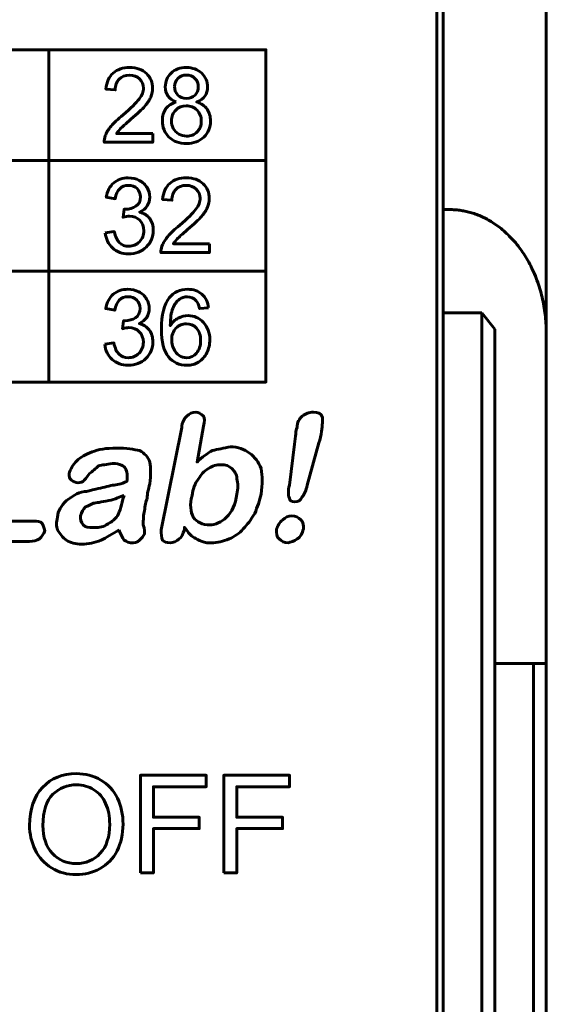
# Model space of a CAD drawing. Header units: millimetres. Extents: x -13 to 39, y -19 to 89.
# Tile 15 of 16: x 31 to 39, y 56 to 71. Entities that reach past the tile are written whole.
import ezdxf

# ---------------------------------------------------------------- set-up
doc = ezdxf.new("R2010")
doc.units = ezdxf.units.MM
doc.linetypes.add('K5LT32768', pattern=[0])
doc.linetypes.add('K5LT32770', pattern=[0])

msp = doc.modelspace()

# ---------------------------------------------------------------- linework, layer by layer
at = {"color": 150, "linetype": 'K5LT32768', "lineweight": 60, "true_color": 0x0080ff}
for p, q in [((37.339, 73.038), (37.339, 68.158)), ((38.939, 72.593), (38.939, 66.238)), ((37.239, 49.238), (37.239, 71.638)), ((31.221, 70.638), (31.221, 65.484)), ((20.69, 68.92), (34.589, 68.92)), ((37.439, 68.158), (37.339, 68.158)), ((37.339, 68.158), (37.339, 66.558)), ((20.69, 67.202), (34.589, 67.202)), ((37.939, 66.558), (37.339, 66.558)), ((37.339, 49.238), (37.339, 66.558)), ((38.139, 66.302), (37.939, 66.558)), ((37.939, 66.558), (37.939, 46.338)), ((38.139, 46.03), (38.139, 66.302)), ((38.939, 61.118), (38.939, 66.238)), ((38.139, 61.118), (38.739, 61.118)), ((38.939, 61.118), (38.739, 61.118)), ((38.739, 61.118), (38.739, 8.557)), ((38.939, 61.118), (38.939, 8.557))]:
    msp.add_line(p, q, dxfattribs=at)
at = {"color": 150, "linetype": 'K5LT32770', "lineweight": 60, "true_color": 0x0080ff}
msp.add_lwpolyline([(20.69, 65.484), (34.589, 65.484), (34.589, 70.638), (20.69, 70.638)], close=True, dxfattribs=at)
at = {"color": 150, "linetype": 'K5LT32768', "lineweight": 60, "true_color": 0x0080ff}
for points, knots in [([(32.833, 69.337), (32.833, 69.337), (32.833, 69.202), (32.833, 69.202), (32.081, 69.202), (32.081, 69.202), (32.08, 69.236), (32.085, 69.269), (32.097, 69.3), (32.116, 69.352), (32.147, 69.403), (32.19, 69.454), (32.233, 69.504), (32.293, 69.562), (32.373, 69.628), (32.496, 69.731), (32.579, 69.812), (32.623, 69.872), (32.667, 69.932), (32.689, 69.989), (32.689, 70.043), (32.689, 70.099), (32.669, 70.147), (32.629, 70.185), (32.589, 70.224), (32.538, 70.243), (32.474, 70.243), (32.406, 70.243), (32.352, 70.223), (32.312, 70.182), (32.272, 70.141), (32.251, 70.085), (32.251, 70.013), (32.251, 70.013), (32.108, 70.027), (32.108, 70.027), (32.118, 70.136), (32.155, 70.218), (32.219, 70.275), (32.283, 70.332), (32.369, 70.361), (32.477, 70.361), (32.586, 70.361), (32.673, 70.33), (32.736, 70.269), (32.8, 70.207), (32.832, 70.131), (32.832, 70.04), (32.832, 69.994), (32.822, 69.948), (32.804, 69.904), (32.785, 69.859), (32.754, 69.812), (32.711, 69.762), (32.668, 69.713), (32.596, 69.645), (32.496, 69.559), (32.412, 69.488), (32.358, 69.439), (32.334, 69.414), (32.31, 69.388), (32.291, 69.363), (32.275, 69.337), (32.275, 69.337), (32.833, 69.337), (32.833, 69.337)], [0, 0, 0, 0, 0.045455, 0.045455, 0.090909, 0.090909, 0.090909, 0.136364, 0.136364, 0.136364, 0.181818, 0.181818, 0.181818, 0.227273, 0.227273, 0.227273, 0.272727, 0.272727, 0.272727, 0.318182, 0.318182, 0.318182, 0.363636, 0.363636, 0.363636, 0.409091, 0.409091, 0.409091, 0.454545, 0.454545, 0.454545, 0.5, 0.5, 0.5, 0.545455, 0.545455, 0.545455, 0.590909, 0.590909, 0.590909, 0.636364, 0.636364, 0.636364, 0.681818, 0.681818, 0.681818, 0.727273, 0.727273, 0.727273, 0.772727, 0.772727, 0.772727, 0.818182, 0.818182, 0.818182, 0.863636, 0.863636, 0.863636, 0.909091, 0.909091, 0.909091, 0.954545, 0.954545, 0.954545, 1, 1, 1, 1]), ([(33.199, 69.827), (33.141, 69.849), (33.098, 69.88), (33.07, 69.92), (33.043, 69.96), (33.029, 70.007), (33.029, 70.063), (33.029, 70.147), (33.058, 70.218), (33.118, 70.275), (33.177, 70.332), (33.256, 70.361), (33.355, 70.361), (33.454, 70.361), (33.533, 70.331), (33.594, 70.273), (33.654, 70.214), (33.684, 70.143), (33.684, 70.059), (33.684, 70.006), (33.67, 69.959), (33.643, 69.919), (33.615, 69.88), (33.574, 69.849), (33.517, 69.827), (33.587, 69.804), (33.639, 69.767), (33.676, 69.716), (33.712, 69.664), (33.73, 69.603), (33.73, 69.532), (33.73, 69.433), (33.696, 69.35), (33.627, 69.283), (33.559, 69.216), (33.468, 69.182), (33.356, 69.182), (33.245, 69.182), (33.154, 69.216), (33.086, 69.283), (33.017, 69.351), (32.983, 69.435), (32.983, 69.536), (32.983, 69.611), (33.001, 69.673), (33.039, 69.724), (33.077, 69.775), (33.13, 69.809), (33.199, 69.827)], [0, 0, 0, 0, 0.0625, 0.0625, 0.0625, 0.125, 0.125, 0.125, 0.1875, 0.1875, 0.1875, 0.25, 0.25, 0.25, 0.3125, 0.3125, 0.3125, 0.375, 0.375, 0.375, 0.4375, 0.4375, 0.4375, 0.5, 0.5, 0.5, 0.5625, 0.5625, 0.5625, 0.625, 0.625, 0.625, 0.6875, 0.6875, 0.6875, 0.75, 0.75, 0.75, 0.8125, 0.8125, 0.8125, 0.875, 0.875, 0.875, 0.9375, 0.9375, 0.9375, 1, 1, 1, 1]), ([(33.171, 70.068), (33.171, 70.013), (33.189, 69.969), (33.223, 69.934), (33.257, 69.899), (33.302, 69.882), (33.358, 69.882), (33.412, 69.882), (33.456, 69.899), (33.49, 69.934), (33.524, 69.968), (33.541, 70.01), (33.541, 70.06), (33.541, 70.112), (33.524, 70.156), (33.489, 70.191), (33.454, 70.227), (33.41, 70.245), (33.356, 70.245), (33.303, 70.245), (33.258, 70.227), (33.224, 70.193), (33.189, 70.158), (33.171, 70.117), (33.171, 70.068)], [0, 0, 0, 0, 0.125, 0.125, 0.125, 0.25, 0.25, 0.25, 0.375, 0.375, 0.375, 0.5, 0.5, 0.5, 0.625, 0.625, 0.625, 0.75, 0.75, 0.75, 0.875, 0.875, 0.875, 1, 1, 1, 1]), ([(33.125, 69.535), (33.125, 69.494), (33.135, 69.455), (33.153, 69.417), (33.172, 69.38), (33.2, 69.35), (33.237, 69.33), (33.275, 69.309), (33.315, 69.298), (33.357, 69.298), (33.425, 69.298), (33.48, 69.32), (33.523, 69.364), (33.566, 69.407), (33.587, 69.463), (33.587, 69.53), (33.587, 69.598), (33.565, 69.654), (33.521, 69.699), (33.476, 69.744), (33.42, 69.766), (33.353, 69.766), (33.287, 69.766), (33.233, 69.744), (33.19, 69.7), (33.147, 69.656), (33.125, 69.601), (33.125, 69.535)], [0, 0, 0, 0, 0.111111, 0.111111, 0.111111, 0.222222, 0.222222, 0.222222, 0.333333, 0.333333, 0.333333, 0.444444, 0.444444, 0.444444, 0.555556, 0.555556, 0.555556, 0.666667, 0.666667, 0.666667, 0.777778, 0.777778, 0.777778, 0.888889, 0.888889, 0.888889, 1, 1, 1, 1]), ([(32.098, 67.798), (32.098, 67.798), (32.237, 67.817), (32.237, 67.817), (32.254, 67.736), (32.281, 67.678), (32.319, 67.643), (32.357, 67.607), (32.404, 67.59), (32.46, 67.59), (32.526, 67.59), (32.582, 67.613), (32.627, 67.659), (32.672, 67.705), (32.695, 67.762), (32.695, 67.831), (32.695, 67.896), (32.674, 67.949), (32.632, 67.992), (32.59, 68.034), (32.537, 68.055), (32.472, 68.055), (32.445, 68.055), (32.412, 68.05), (32.373, 68.039), (32.373, 68.039), (32.389, 68.163), (32.389, 68.163), (32.398, 68.162), (32.406, 68.162), (32.411, 68.162), (32.471, 68.162), (32.524, 68.178), (32.572, 68.209), (32.62, 68.241), (32.644, 68.289), (32.644, 68.354), (32.644, 68.406), (32.626, 68.449), (32.592, 68.483), (32.557, 68.517), (32.512, 68.534), (32.457, 68.534), (32.403, 68.534), (32.358, 68.517), (32.322, 68.482), (32.285, 68.447), (32.262, 68.395), (32.252, 68.325), (32.252, 68.325), (32.112, 68.35), (32.112, 68.35), (32.129, 68.446), (32.168, 68.52), (32.228, 68.572), (32.289, 68.624), (32.364, 68.65), (32.454, 68.65), (32.516, 68.65), (32.573, 68.637), (32.625, 68.61), (32.678, 68.583), (32.718, 68.546), (32.745, 68.5), (32.773, 68.453), (32.787, 68.403), (32.787, 68.351), (32.787, 68.301), (32.773, 68.256), (32.747, 68.215), (32.721, 68.175), (32.682, 68.142), (32.63, 68.118), (32.697, 68.102), (32.749, 68.069), (32.787, 68.02), (32.824, 67.97), (32.842, 67.908), (32.842, 67.834), (32.842, 67.733), (32.806, 67.647), (32.734, 67.577), (32.661, 67.507), (32.57, 67.472), (32.459, 67.472), (32.359, 67.472), (32.277, 67.502), (32.211, 67.563), (32.145, 67.623), (32.107, 67.701), (32.098, 67.798)], [0, 0, 0, 0, 0.033333, 0.033333, 0.033333, 0.066667, 0.066667, 0.066667, 0.1, 0.1, 0.1, 0.133333, 0.133333, 0.133333, 0.166667, 0.166667, 0.166667, 0.2, 0.2, 0.2, 0.233333, 0.233333, 0.233333, 0.266667, 0.266667, 0.266667, 0.3, 0.3, 0.3, 0.333333, 0.333333, 0.333333, 0.366667, 0.366667, 0.366667, 0.4, 0.4, 0.4, 0.433333, 0.433333, 0.433333, 0.466667, 0.466667, 0.466667, 0.5, 0.5, 0.5, 0.533333, 0.533333, 0.533333, 0.566667, 0.566667, 0.566667, 0.6, 0.6, 0.6, 0.633333, 0.633333, 0.633333, 0.666667, 0.666667, 0.666667, 0.7, 0.7, 0.7, 0.733333, 0.733333, 0.733333, 0.766667, 0.766667, 0.766667, 0.8, 0.8, 0.8, 0.833333, 0.833333, 0.833333, 0.866667, 0.866667, 0.866667, 0.9, 0.9, 0.9, 0.933333, 0.933333, 0.933333, 0.966667, 0.966667, 0.966667, 1, 1, 1, 1]), ([(33.712, 67.627), (33.712, 67.627), (33.712, 67.491), (33.712, 67.491), (32.96, 67.491), (32.96, 67.491), (32.959, 67.525), (32.964, 67.558), (32.976, 67.59), (32.996, 67.642), (33.027, 67.693), (33.069, 67.743), (33.112, 67.794), (33.173, 67.852), (33.252, 67.917), (33.375, 68.02), (33.458, 68.102), (33.502, 68.162), (33.546, 68.222), (33.568, 68.279), (33.568, 68.333), (33.568, 68.389), (33.548, 68.436), (33.508, 68.475), (33.469, 68.513), (33.417, 68.533), (33.353, 68.533), (33.286, 68.533), (33.232, 68.512), (33.191, 68.471), (33.151, 68.431), (33.13, 68.374), (33.13, 68.302), (33.13, 68.302), (32.987, 68.317), (32.987, 68.317), (32.997, 68.425), (33.034, 68.508), (33.098, 68.565), (33.162, 68.622), (33.248, 68.65), (33.356, 68.65), (33.465, 68.65), (33.552, 68.62), (33.615, 68.558), (33.679, 68.497), (33.711, 68.42), (33.711, 68.33), (33.711, 68.283), (33.701, 68.238), (33.683, 68.193), (33.664, 68.148), (33.633, 68.101), (33.59, 68.052), (33.547, 68.003), (33.475, 67.935), (33.375, 67.849), (33.291, 67.777), (33.237, 67.729), (33.213, 67.704), (33.19, 67.678), (33.17, 67.652), (33.154, 67.627), (33.154, 67.627), (33.712, 67.627), (33.712, 67.627)], [0, 0, 0, 0, 0.045455, 0.045455, 0.090909, 0.090909, 0.090909, 0.136364, 0.136364, 0.136364, 0.181818, 0.181818, 0.181818, 0.227273, 0.227273, 0.227273, 0.272727, 0.272727, 0.272727, 0.318182, 0.318182, 0.318182, 0.363636, 0.363636, 0.363636, 0.409091, 0.409091, 0.409091, 0.454545, 0.454545, 0.454545, 0.5, 0.5, 0.5, 0.545455, 0.545455, 0.545455, 0.590909, 0.590909, 0.590909, 0.636364, 0.636364, 0.636364, 0.681818, 0.681818, 0.681818, 0.727273, 0.727273, 0.727273, 0.772727, 0.772727, 0.772727, 0.818182, 0.818182, 0.818182, 0.863636, 0.863636, 0.863636, 0.909091, 0.909091, 0.909091, 0.954545, 0.954545, 0.954545, 1, 1, 1, 1]), ([(32.091, 66.069), (32.091, 66.069), (32.231, 66.089), (32.231, 66.089), (32.247, 66.008), (32.274, 65.95), (32.313, 65.915), (32.351, 65.879), (32.398, 65.861), (32.454, 65.861), (32.52, 65.861), (32.576, 65.884), (32.621, 65.931), (32.666, 65.977), (32.688, 66.034), (32.688, 66.102), (32.688, 66.167), (32.667, 66.221), (32.625, 66.264), (32.583, 66.306), (32.53, 66.327), (32.465, 66.327), (32.439, 66.327), (32.406, 66.322), (32.367, 66.311), (32.367, 66.311), (32.382, 66.435), (32.382, 66.435), (32.392, 66.434), (32.399, 66.434), (32.405, 66.434), (32.465, 66.434), (32.518, 66.45), (32.566, 66.481), (32.614, 66.512), (32.637, 66.561), (32.637, 66.626), (32.637, 66.678), (32.62, 66.721), (32.585, 66.755), (32.551, 66.789), (32.506, 66.806), (32.451, 66.806), (32.397, 66.806), (32.351, 66.789), (32.315, 66.754), (32.279, 66.719), (32.256, 66.666), (32.245, 66.597), (32.245, 66.597), (32.106, 66.622), (32.106, 66.622), (32.123, 66.717), (32.161, 66.791), (32.222, 66.844), (32.282, 66.896), (32.358, 66.922), (32.448, 66.922), (32.51, 66.922), (32.567, 66.909), (32.619, 66.882), (32.671, 66.855), (32.711, 66.818), (32.739, 66.771), (32.767, 66.725), (32.78, 66.675), (32.78, 66.623), (32.78, 66.573), (32.767, 66.528), (32.741, 66.487), (32.714, 66.446), (32.675, 66.414), (32.624, 66.39), (32.691, 66.374), (32.743, 66.341), (32.78, 66.292), (32.817, 66.242), (32.836, 66.18), (32.836, 66.105), (32.836, 66.005), (32.8, 65.919), (32.727, 65.849), (32.655, 65.779), (32.563, 65.744), (32.453, 65.744), (32.353, 65.744), (32.27, 65.774), (32.204, 65.835), (32.138, 65.895), (32.101, 65.973), (32.091, 66.069)], [0, 0, 0, 0, 0.033333, 0.033333, 0.033333, 0.066667, 0.066667, 0.066667, 0.1, 0.1, 0.1, 0.133333, 0.133333, 0.133333, 0.166667, 0.166667, 0.166667, 0.2, 0.2, 0.2, 0.233333, 0.233333, 0.233333, 0.266667, 0.266667, 0.266667, 0.3, 0.3, 0.3, 0.333333, 0.333333, 0.333333, 0.366667, 0.366667, 0.366667, 0.4, 0.4, 0.4, 0.433333, 0.433333, 0.433333, 0.466667, 0.466667, 0.466667, 0.5, 0.5, 0.5, 0.533333, 0.533333, 0.533333, 0.566667, 0.566667, 0.566667, 0.6, 0.6, 0.6, 0.633333, 0.633333, 0.633333, 0.666667, 0.666667, 0.666667, 0.7, 0.7, 0.7, 0.733333, 0.733333, 0.733333, 0.766667, 0.766667, 0.766667, 0.8, 0.8, 0.8, 0.833333, 0.833333, 0.833333, 0.866667, 0.866667, 0.866667, 0.9, 0.9, 0.9, 0.933333, 0.933333, 0.933333, 0.966667, 0.966667, 0.966667, 1, 1, 1, 1]), ([(33.7, 66.635), (33.7, 66.635), (33.561, 66.624), (33.561, 66.624), (33.549, 66.68), (33.531, 66.72), (33.508, 66.745), (33.47, 66.786), (33.424, 66.806), (33.368, 66.806), (33.323, 66.806), (33.284, 66.793), (33.25, 66.768), (33.206, 66.736), (33.171, 66.688), (33.146, 66.626), (33.12, 66.563), (33.107, 66.475), (33.106, 66.359), (33.139, 66.411), (33.181, 66.45), (33.229, 66.475), (33.278, 66.5), (33.329, 66.513), (33.382, 66.513), (33.476, 66.513), (33.555, 66.478), (33.62, 66.408), (33.686, 66.339), (33.719, 66.249), (33.719, 66.138), (33.719, 66.066), (33.703, 65.999), (33.673, 65.936), (33.642, 65.874), (33.6, 65.826), (33.546, 65.793), (33.492, 65.76), (33.431, 65.744), (33.362, 65.744), (33.246, 65.744), (33.151, 65.787), (33.078, 65.874), (33.005, 65.961), (32.968, 66.104), (32.968, 66.303), (32.968, 66.526), (33.009, 66.689), (33.09, 66.79), (33.161, 66.878), (33.256, 66.922), (33.377, 66.922), (33.466, 66.922), (33.54, 66.897), (33.597, 66.846), (33.654, 66.795), (33.688, 66.725), (33.7, 66.635)], [0, 0, 0, 0, 0.052632, 0.052632, 0.052632, 0.105263, 0.105263, 0.105263, 0.157895, 0.157895, 0.157895, 0.210526, 0.210526, 0.210526, 0.263158, 0.263158, 0.263158, 0.315789, 0.315789, 0.315789, 0.368421, 0.368421, 0.368421, 0.421053, 0.421053, 0.421053, 0.473684, 0.473684, 0.473684, 0.526316, 0.526316, 0.526316, 0.578947, 0.578947, 0.578947, 0.631579, 0.631579, 0.631579, 0.684211, 0.684211, 0.684211, 0.736842, 0.736842, 0.736842, 0.789474, 0.789474, 0.789474, 0.842105, 0.842105, 0.842105, 0.894737, 0.894737, 0.894737, 0.947368, 0.947368, 0.947368, 1, 1, 1, 1]), ([(33.128, 66.137), (33.128, 66.088), (33.138, 66.041), (33.159, 65.997), (33.179, 65.952), (33.208, 65.918), (33.244, 65.895), (33.28, 65.872), (33.319, 65.86), (33.36, 65.86), (33.42, 65.86), (33.47, 65.884), (33.513, 65.932), (33.555, 65.981), (33.576, 66.046), (33.576, 66.129), (33.576, 66.209), (33.555, 66.272), (33.513, 66.318), (33.472, 66.364), (33.419, 66.387), (33.355, 66.387), (33.292, 66.387), (33.238, 66.364), (33.194, 66.318), (33.15, 66.272), (33.128, 66.212), (33.128, 66.137)], [0, 0, 0, 0, 0.111111, 0.111111, 0.111111, 0.222222, 0.222222, 0.222222, 0.333333, 0.333333, 0.333333, 0.444444, 0.444444, 0.444444, 0.555556, 0.555556, 0.555556, 0.666667, 0.666667, 0.666667, 0.777778, 0.777778, 0.777778, 0.888889, 0.888889, 0.888889, 1, 1, 1, 1]), ([(30.443, 64.757), (30.443, 64.757), (30.164, 63.327), (30.164, 63.327), (30.979, 63.327), (30.979, 63.327), (31.039, 63.327), (31.099, 63.327), (31.119, 63.288), (31.138, 63.249), (31.158, 63.208), (31.158, 63.169), (31.138, 63.129), (31.119, 63.089), (31.078, 63.05), (31.039, 63.029), (30.979, 63.01), (30.92, 63.01), (30.92, 63.01), (29.966, 63.01), (29.966, 63.01), (29.866, 63.01), (29.807, 63.029), (29.788, 63.05), (29.747, 63.089), (29.747, 63.169), (29.767, 63.249), (29.767, 63.249), (30.045, 64.757), (30.045, 64.757), (30.065, 64.837), (30.105, 64.897), (30.145, 64.936), (30.185, 64.977), (30.244, 64.996), (30.363, 64.996), (30.403, 64.977), (30.423, 64.936), (30.462, 64.897), (30.462, 64.837), (30.443, 64.757)], [0, 0, 0, 0, 0.071429, 0.071429, 0.142857, 0.142857, 0.142857, 0.214286, 0.214286, 0.214286, 0.285714, 0.285714, 0.285714, 0.357143, 0.357143, 0.357143, 0.428571, 0.428571, 0.428571, 0.5, 0.5, 0.5, 0.571429, 0.571429, 0.571429, 0.642857, 0.642857, 0.642857, 0.714286, 0.714286, 0.714286, 0.785714, 0.785714, 0.785714, 0.857143, 0.857143, 0.928571, 0.928571, 0.928571, 1, 1, 1, 1]), ([(33.622, 64.798), (33.622, 64.798), (33.521, 64.241), (33.521, 64.241), (33.601, 64.321), (33.681, 64.381), (33.76, 64.42), (33.84, 64.44), (33.94, 64.459), (34.039, 64.48), (34.158, 64.48), (34.257, 64.44), (34.337, 64.381), (34.416, 64.321), (34.476, 64.241), (34.515, 64.142), (34.536, 64.023), (34.536, 63.904), (34.515, 63.744), (34.495, 63.645), (34.456, 63.546), (34.416, 63.446), (34.357, 63.347), (34.297, 63.268), (34.238, 63.208), (34.178, 63.129), (34.098, 63.089), (34.018, 63.05), (33.92, 63.01), (33.84, 62.99), (33.741, 62.99), (33.7, 62.99), (33.641, 62.99), (33.601, 63.01), (33.542, 63.029), (33.502, 63.05), (33.482, 63.07), (33.443, 63.089), (33.423, 63.109), (33.402, 63.129), (33.383, 63.148), (33.363, 63.189), (33.324, 63.228), (33.324, 63.228), (33.324, 63.189), (33.324, 63.189), (33.303, 63.129), (33.283, 63.07), (33.244, 63.05), (33.204, 63.01), (33.145, 62.99), (33.104, 62.99), (33.045, 62.99), (33.005, 63.01), (32.985, 63.029), (32.966, 63.07), (32.966, 63.129), (32.966, 63.189), (32.966, 63.189), (33.283, 64.778), (33.283, 64.778), (33.283, 64.857), (33.324, 64.917), (33.363, 64.956), (33.402, 64.996), (33.443, 65.016), (33.502, 65.016), (33.542, 65.016), (33.581, 64.996), (33.622, 64.956), (33.641, 64.917), (33.641, 64.877), (33.622, 64.798)], [0, 0, 0, 0, 0.041667, 0.041667, 0.041667, 0.083333, 0.083333, 0.083333, 0.125, 0.125, 0.125, 0.166667, 0.166667, 0.166667, 0.208333, 0.208333, 0.208333, 0.25, 0.25, 0.25, 0.291667, 0.291667, 0.291667, 0.333333, 0.333333, 0.333333, 0.375, 0.375, 0.375, 0.416667, 0.416667, 0.416667, 0.458333, 0.458333, 0.458333, 0.5, 0.5, 0.5, 0.541667, 0.541667, 0.541667, 0.583333, 0.583333, 0.583333, 0.625, 0.625, 0.625, 0.666667, 0.666667, 0.666667, 0.708333, 0.708333, 0.708333, 0.75, 0.75, 0.75, 0.791667, 0.791667, 0.791667, 0.833333, 0.833333, 0.833333, 0.875, 0.875, 0.875, 0.916667, 0.916667, 0.916667, 0.958333, 0.958333, 0.958333, 1, 1, 1, 1]), ([(34.953, 63.884), (34.953, 63.884), (35.031, 64.519), (35.031, 64.519), (35.052, 64.638), (35.052, 64.738), (35.072, 64.778), (35.072, 64.857), (35.111, 64.917), (35.151, 64.956), (35.21, 64.996), (35.251, 65.016), (35.329, 65.016), (35.389, 65.016), (35.449, 64.996), (35.469, 64.936), (35.469, 64.897), (35.469, 64.817), (35.449, 64.718), (35.449, 64.658), (35.43, 64.599), (35.409, 64.539), (35.409, 64.539), (35.23, 63.884), (35.23, 63.884), (35.21, 63.804), (35.191, 63.744), (35.151, 63.705), (35.132, 63.645), (35.091, 63.625), (35.031, 63.625), (34.992, 63.625), (34.953, 63.645), (34.953, 63.685), (34.933, 63.725), (34.933, 63.804), (34.953, 63.884)], [0, 0, 0, 0, 0.083333, 0.083333, 0.083333, 0.166667, 0.166667, 0.166667, 0.25, 0.25, 0.25, 0.333333, 0.333333, 0.333333, 0.416667, 0.416667, 0.416667, 0.5, 0.5, 0.5, 0.583333, 0.583333, 0.583333, 0.666667, 0.666667, 0.666667, 0.75, 0.75, 0.75, 0.833333, 0.833333, 0.833333, 0.916667, 0.916667, 0.916667, 1, 1, 1, 1]), ([(32.311, 63.189), (32.211, 63.129), (32.112, 63.07), (32.032, 63.029), (31.933, 62.99), (31.834, 62.97), (31.734, 62.97), (31.635, 62.97), (31.555, 62.99), (31.496, 63.029), (31.436, 63.07), (31.397, 63.129), (31.357, 63.189), (31.337, 63.249), (31.337, 63.308), (31.357, 63.387), (31.357, 63.487), (31.417, 63.566), (31.496, 63.645), (31.575, 63.705), (31.655, 63.765), (31.774, 63.785), (31.814, 63.785), (31.873, 63.804), (31.953, 63.824), (32.052, 63.844), (32.132, 63.864), (32.211, 63.884), (32.27, 63.884), (32.35, 63.904), (32.43, 63.943), (32.449, 64.023), (32.43, 64.102), (32.41, 64.142), (32.389, 64.182), (32.33, 64.221), (32.211, 64.221), (32.112, 64.202), (32.052, 64.202), (31.992, 64.182), (31.953, 64.142), (31.894, 64.102), (31.853, 64.063), (31.814, 64.003), (31.774, 63.964), (31.754, 63.943), (31.754, 63.943), (31.715, 63.923), (31.674, 63.923), (31.635, 63.923), (31.596, 63.943), (31.575, 63.964), (31.536, 63.983), (31.536, 64.023), (31.536, 64.063), (31.555, 64.122), (31.596, 64.202), (31.655, 64.262), (31.715, 64.321), (31.793, 64.36), (31.894, 64.4), (31.992, 64.44), (32.112, 64.459), (32.27, 64.459), (32.43, 64.459), (32.549, 64.44), (32.628, 64.42), (32.708, 64.381), (32.767, 64.321), (32.787, 64.241), (32.806, 64.142), (32.806, 64.042), (32.787, 63.904), (32.767, 63.824), (32.747, 63.744), (32.747, 63.685), (32.728, 63.625), (32.708, 63.566), (32.708, 63.487), (32.687, 63.427), (32.687, 63.347), (32.687, 63.268), (32.708, 63.208), (32.708, 63.148), (32.708, 63.129), (32.687, 63.089), (32.668, 63.07), (32.628, 63.029), (32.588, 62.99), (32.549, 62.99), (32.489, 62.99), (32.469, 62.99), (32.43, 63.01), (32.389, 63.029), (32.37, 63.07), (32.33, 63.129), (32.311, 63.189)], [0, 0, 0, 0, 0.03125, 0.03125, 0.03125, 0.0625, 0.0625, 0.0625, 0.09375, 0.09375, 0.09375, 0.125, 0.125, 0.125, 0.15625, 0.15625, 0.15625, 0.1875, 0.1875, 0.1875, 0.21875, 0.21875, 0.21875, 0.25, 0.25, 0.25, 0.28125, 0.28125, 0.28125, 0.3125, 0.3125, 0.3125, 0.34375, 0.34375, 0.34375, 0.375, 0.375, 0.375, 0.40625, 0.40625, 0.40625, 0.4375, 0.4375, 0.4375, 0.46875, 0.46875, 0.46875, 0.5, 0.5, 0.5, 0.53125, 0.53125, 0.53125, 0.5625, 0.5625, 0.5625, 0.59375, 0.59375, 0.59375, 0.625, 0.625, 0.625, 0.65625, 0.65625, 0.65625, 0.6875, 0.6875, 0.6875, 0.71875, 0.71875, 0.71875, 0.75, 0.75, 0.75, 0.78125, 0.78125, 0.78125, 0.8125, 0.8125, 0.8125, 0.84375, 0.84375, 0.84375, 0.875, 0.875, 0.875, 0.90625, 0.90625, 0.90625, 0.9375, 0.9375, 0.9375, 0.96875, 0.96875, 0.96875, 1, 1, 1, 1]), ([(33.443, 63.725), (33.402, 63.586), (33.423, 63.467), (33.462, 63.387), (33.521, 63.308), (33.601, 63.268), (33.721, 63.268), (33.8, 63.268), (33.899, 63.308), (33.979, 63.387), (34.059, 63.467), (34.119, 63.586), (34.138, 63.744), (34.158, 63.824), (34.158, 63.923), (34.138, 63.983), (34.138, 64.063), (34.098, 64.102), (34.059, 64.142), (34.018, 64.182), (33.959, 64.202), (33.899, 64.202), (33.819, 64.202), (33.76, 64.182), (33.7, 64.142), (33.622, 64.102), (33.581, 64.042), (33.542, 63.983), (33.482, 63.904), (33.462, 63.824), (33.443, 63.725)], [0, 0, 0, 0, 0.1, 0.1, 0.1, 0.2, 0.2, 0.2, 0.3, 0.3, 0.3, 0.4, 0.4, 0.4, 0.5, 0.5, 0.5, 0.6, 0.6, 0.6, 0.7, 0.7, 0.7, 0.8, 0.8, 0.8, 0.9, 0.9, 0.9, 1, 1, 1, 1]), ([(32.389, 63.725), (32.33, 63.705), (32.251, 63.666), (32.151, 63.645), (32.032, 63.625), (31.953, 63.606), (31.913, 63.606), (31.873, 63.586), (31.834, 63.566), (31.793, 63.546), (31.754, 63.506), (31.734, 63.467), (31.715, 63.407), (31.715, 63.368), (31.715, 63.308), (31.754, 63.268), (31.793, 63.228), (31.834, 63.228), (31.913, 63.228), (31.972, 63.228), (32.052, 63.228), (32.112, 63.268), (32.191, 63.308), (32.231, 63.347), (32.27, 63.387), (32.311, 63.446), (32.35, 63.546), (32.37, 63.666), (32.37, 63.666), (32.389, 63.725), (32.389, 63.725)], [0, 0, 0, 0, 0.1, 0.1, 0.1, 0.2, 0.2, 0.2, 0.3, 0.3, 0.3, 0.4, 0.4, 0.4, 0.5, 0.5, 0.5, 0.6, 0.6, 0.6, 0.7, 0.7, 0.7, 0.8, 0.8, 0.8, 0.9, 0.9, 0.9, 1, 1, 1, 1]), ([(34.933, 62.99), (34.873, 62.99), (34.834, 63.01), (34.793, 63.05), (34.754, 63.089), (34.754, 63.129), (34.754, 63.208), (34.774, 63.249), (34.793, 63.308), (34.853, 63.347), (34.893, 63.387), (34.933, 63.407), (34.992, 63.407), (35.052, 63.407), (35.091, 63.387), (35.132, 63.347), (35.171, 63.308), (35.171, 63.249), (35.171, 63.208), (35.151, 63.129), (35.132, 63.089), (35.072, 63.05), (35.031, 63.01), (34.972, 63.01), (34.933, 62.99)], [0, 0, 0, 0, 0.125, 0.125, 0.125, 0.25, 0.25, 0.25, 0.375, 0.375, 0.375, 0.5, 0.5, 0.5, 0.625, 0.625, 0.625, 0.75, 0.75, 0.75, 0.875, 0.875, 0.875, 1, 1, 1, 1]), ([(30.923, 58.607), (30.923, 58.859), (30.991, 59.055), (31.126, 59.198), (31.261, 59.34), (31.435, 59.411), (31.649, 59.411), (31.789, 59.411), (31.915, 59.377), (32.028, 59.311), (32.14, 59.244), (32.226, 59.151), (32.285, 59.031), (32.344, 58.912), (32.373, 58.776), (32.373, 58.625), (32.373, 58.472), (32.342, 58.334), (32.28, 58.213), (32.218, 58.092), (32.13, 58), (32.017, 57.938), (31.903, 57.875), (31.78, 57.844), (31.648, 57.844), (31.505, 57.844), (31.378, 57.879), (31.265, 57.948), (31.153, 58.017), (31.068, 58.11), (31.01, 58.23), (30.952, 58.348), (30.923, 58.474), (30.923, 58.607)], [0, 0, 0, 0, 0.090909, 0.090909, 0.090909, 0.181818, 0.181818, 0.181818, 0.272727, 0.272727, 0.272727, 0.363636, 0.363636, 0.363636, 0.454545, 0.454545, 0.454545, 0.545455, 0.545455, 0.545455, 0.636364, 0.636364, 0.636364, 0.727273, 0.727273, 0.727273, 0.818182, 0.818182, 0.818182, 0.909091, 0.909091, 0.909091, 1, 1, 1, 1]), ([(32.642, 57.87), (32.642, 57.87), (32.642, 59.385), (32.642, 59.385), (33.664, 59.385), (33.664, 59.385), (33.664, 59.208), (33.664, 59.208), (32.843, 59.208), (32.843, 59.208), (32.843, 58.735), (32.843, 58.735), (33.554, 58.735), (33.554, 58.735), (33.554, 58.558), (33.554, 58.558), (32.843, 58.558), (32.843, 58.558), (32.843, 57.87), (32.843, 57.87), (32.642, 57.87), (32.642, 57.87)], [0, 0, 0, 0, 0.1, 0.1, 0.2, 0.2, 0.3, 0.3, 0.4, 0.4, 0.5, 0.5, 0.6, 0.6, 0.7, 0.7, 0.8, 0.8, 0.9, 0.9, 1, 1, 1, 1]), ([(33.935, 57.87), (33.935, 57.87), (33.935, 59.385), (33.935, 59.385), (34.957, 59.385), (34.957, 59.385), (34.957, 59.208), (34.957, 59.208), (34.136, 59.208), (34.136, 59.208), (34.136, 58.735), (34.136, 58.735), (34.847, 58.735), (34.847, 58.735), (34.847, 58.558), (34.847, 58.558), (34.136, 58.558), (34.136, 58.558), (34.136, 57.87), (34.136, 57.87), (33.935, 57.87), (33.935, 57.87)], [0, 0, 0, 0, 0.1, 0.1, 0.2, 0.2, 0.3, 0.3, 0.4, 0.4, 0.5, 0.5, 0.6, 0.6, 0.7, 0.7, 0.8, 0.8, 0.9, 0.9, 1, 1, 1, 1]), ([(31.131, 58.604), (31.131, 58.422), (31.18, 58.278), (31.278, 58.173), (31.376, 58.068), (31.499, 58.016), (31.647, 58.016), (31.798, 58.016), (31.922, 58.069), (32.02, 58.175), (32.117, 58.28), (32.166, 58.431), (32.166, 58.625), (32.166, 58.749), (32.145, 58.856), (32.103, 58.948), (32.062, 59.04), (32.001, 59.111), (31.921, 59.161), (31.84, 59.212), (31.75, 59.237), (31.65, 59.237), (31.509, 59.237), (31.386, 59.188), (31.284, 59.091), (31.182, 58.994), (31.131, 58.831), (31.131, 58.604)], [0, 0, 0, 0, 0.111111, 0.111111, 0.111111, 0.222222, 0.222222, 0.222222, 0.333333, 0.333333, 0.333333, 0.444444, 0.444444, 0.444444, 0.555556, 0.555556, 0.555556, 0.666667, 0.666667, 0.666667, 0.777778, 0.777778, 0.777778, 0.888889, 0.888889, 0.888889, 1, 1, 1, 1])]:
    msp.add_open_spline(points, degree=3, knots=knots, dxfattribs=at)
msp.add_rational_spline([(37.439, 68.158), (38.317, 68.158), (38.939, 67.363), (38.939, 66.238)], [1, 0.804737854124, 0.804737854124, 1], degree=3, dxfattribs=at)

doc.saveas('drawing.dxf')
